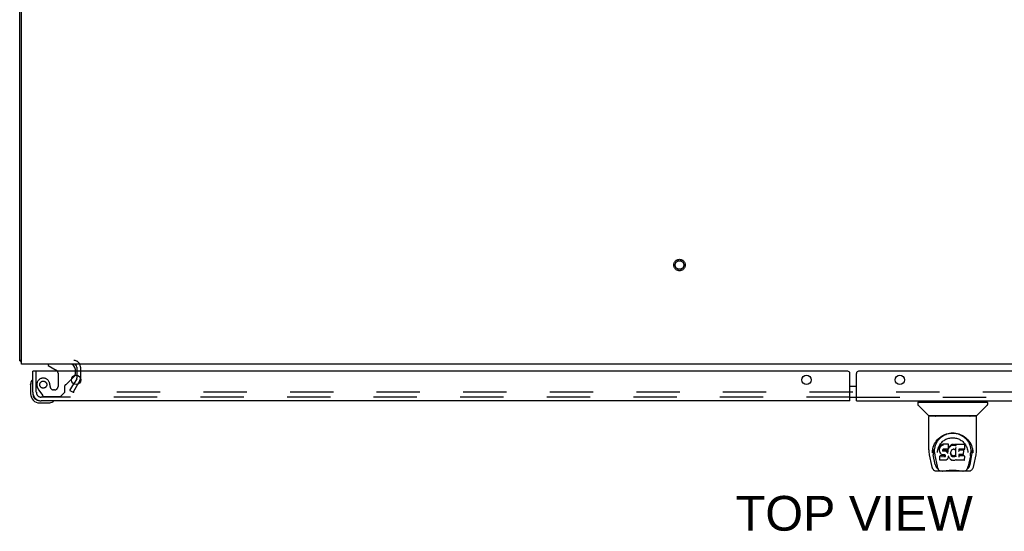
# Model space of a CAD drawing. Header units: inches. Extents: x 0 to 227, y 0 to 147.
# Tile 19 of 27: x 49 to 78, y 114 to 128. Entities that reach past the tile are written whole.
import ezdxf

# ---------------------------------------------------------------- set-up
doc = ezdxf.new("R2010")
doc.units = ezdxf.units.IN
doc.header["$LTSCALE"] = 12.466667
doc.header["$MEASUREMENT"] = 0
doc.linetypes.add('HIDDEN', pattern=[0.2, 0.1, -0.1])
doc.layers.get('0').update_dxf_attribs({"linetype": 'CONTINUOUS'})
for name, color, linetype in [('DEFAULT_2', 8, 'HIDDEN'), ('DIMENSIONS', 7, 'CONTINUOUS'), ('MASTER_DOOR_ASSEMBLY', 7, 'CONTINUOUS'), ('SLAVE_DOOR_ASSEMBLY', 7, 'CONTINUOUS')]:
    doc.layers.add(name, color=color, linetype=linetype)
doc.styles.get("Standard").update_dxf_attribs({"font": 'arial.ttf'})

msp = doc.modelspace()

# ---------------------------------------------------------------- linework, layer by layer
at = {"color": 3, "linetype": 'Continuous'}
for p, q in [((49.383, 118.495), (49.383, 142.225)), ((51.029, 118.306), (51.029, 118.187)), ((51.025, 117.97), (50.94, 117.823)), ((51.029, 118.068), (51.029, 117.987))]:
    msp.add_line(p, q, dxfattribs=at)
at = {"color": 7, "linetype": 'Continuous'}
for p, q in [((49.435, 118.391), (49.435, 142.279)), ((49.435, 118.495), (49.383, 118.495)), ((49.424, 118.463), (49.435, 118.472)), ((49.432, 118.44), (49.435, 118.443)), ((97.331, 118.391), (49.435, 118.391))]:
    msp.add_line(p, q, dxfattribs=at)
at = {"color": 3, "linetype": 'Continuous'}
for points in [[(49.405, 118.476), (49.401, 118.478), (49.399, 118.479), (49.398, 118.48), (49.396, 118.48), (49.395, 118.481), (49.394, 118.482), (49.393, 118.483), (49.392, 118.483), (49.391, 118.484), (49.39, 118.484), (49.389, 118.485), (49.388, 118.486), (49.388, 118.486), (49.387, 118.487), (49.387, 118.487), (49.386, 118.488), (49.386, 118.488), (49.385, 118.489), (49.385, 118.489), (49.385, 118.49), (49.384, 118.49), (49.384, 118.491), (49.384, 118.491), (49.384, 118.492), (49.383, 118.492), (49.383, 118.493), (49.383, 118.493), (49.383, 118.494), (49.383, 118.494), (49.383, 118.495), (49.383, 118.495)], [(49.424, 118.463), (49.423, 118.464), (49.423, 118.464), (49.422, 118.465), (49.421, 118.466), (49.421, 118.466), (49.42, 118.467), (49.419, 118.468), (49.418, 118.468), (49.417, 118.469), (49.416, 118.47), (49.415, 118.471), (49.413, 118.472), (49.412, 118.472), (49.41, 118.473), (49.409, 118.474), (49.407, 118.475), (49.405, 118.476)]]:
    msp.add_lwpolyline(points, dxfattribs=at)
for centre, radius, start, end in [((49.55, 118.558), 0.167, 210.0035, 226.4808), ((49.572, 118.58), 0.189, 218.2806, 223.5389), ((50.944, 118.306), 0.085, 0, 90), ((50.996, 117.987), 0.033, 330, 360)]:
    msp.add_arc(centre, radius, start, end, dxfattribs=at)
at = {"layer": 'DEFAULT_2', "color": 8, "linetype": 'HIDDEN'}
for p, q in [((51.133, 118.306), (51.133, 117.987)), ((51.029, 118.187), (51.029, 118.068)), ((50.828, 117.631), (50.94, 117.823)), ((51.115, 117.918), (50.919, 117.579)), ((51.115, 117.918), (50.933, 117.604)), ((50.828, 117.631), (50.919, 117.579)), ((95.815, 117.579), (50.951, 117.579))]:
    msp.add_line(p, q, dxfattribs=at)
for points in [[(50.933, 117.604), (50.932, 117.602), (50.931, 117.6), (50.931, 117.599), (50.931, 117.597), (50.931, 117.596)], [(50.931, 117.596), (50.931, 117.595), (50.931, 117.593), (50.931, 117.592), (50.932, 117.59), (50.933, 117.588), (50.934, 117.587), (50.935, 117.585), (50.936, 117.584), (50.938, 117.583), (50.939, 117.582), (50.941, 117.581), (50.943, 117.58)], [(50.951, 117.579), (50.949, 117.579), (50.947, 117.579), (50.945, 117.579), (50.943, 117.58)]]:
    msp.add_lwpolyline(points, dxfattribs=at)
for radius in [0.164, 0.124]:
    msp.add_circle((68.383, 121.245), radius, dxfattribs=at)
for centre, radius, start, end in [((50.944, 118.306), 0.189, 0, 90), ((50.996, 117.987), 0.137, 330, 360)]:
    msp.add_arc(centre, radius, start, end, dxfattribs=at)
at = {"layer": 'MASTER_DOOR_ASSEMBLY', "color": 3, "linetype": 'Continuous'}
for p, q in [((73.477, 117.333), (73.477, 118.125)), ((96.988, 118.187), (73.539, 118.187)), ((73.477, 117.333), (96.762, 117.333))]:
    msp.add_line(p, q, dxfattribs=at)
at = {"layer": 'MASTER_DOOR_ASSEMBLY', "color": 7, "linetype": 'Continuous'}
for p, q in [((73.387, 117.757), (73.477, 117.757)), ((73.387, 117.437), (73.477, 117.437)), ((75.244, 117.286), (75.244, 117.231)), ((75.252, 117.294), (77.244, 117.294)), ((75.551, 116.909), (75.256, 117.204)), ((75.303, 117.294), (75.303, 117.333)), ((76.946, 116.909), (77.241, 117.204)), ((77.193, 117.294), (77.193, 117.333)), ((77.252, 117.286), (77.252, 117.231)), ((75.559, 115.921), (75.559, 116.884)), ((76.929, 116.892), (75.567, 116.892)), ((76.925, 116.9), (75.572, 116.9)), ((75.631, 116.896), (75.63, 116.895)), ((75.633, 116.9), (75.631, 116.896)), ((75.631, 116.896), (75.631, 116.896)), ((76.865, 116.896), (76.863, 116.9)), ((76.865, 116.896), (76.865, 116.896)), ((76.867, 116.894), (76.866, 116.895)), ((76.937, 115.921), (76.937, 116.884)), ((75.873, 115.973), (75.871, 115.949)), ((75.878, 115.998), (75.873, 115.973)), ((75.873, 115.939), (75.873, 115.973)), ((75.888, 116.023), (75.878, 115.998)), ((75.878, 115.964), (75.878, 115.998)), ((75.902, 116.045), (75.888, 116.023)), ((75.888, 115.988), (75.888, 116.023)), ((75.912, 116.054), (75.902, 116.045)), ((75.903, 116.009), (75.902, 116.045)), ((75.923, 116.062), (75.912, 116.054)), ((75.913, 116.018), (75.912, 116.054)), ((75.946, 116.073), (75.923, 116.062)), ((75.924, 116.026), (75.923, 116.062)), ((75.972, 116.081), (75.946, 116.073)), ((75.947, 116.036), (75.946, 116.073)), ((76.125, 116.081), (75.972, 116.081)), ((75.972, 116.044), (75.972, 116.081)), ((76.124, 115.968), (76.123, 115.954)), ((76.126, 115.992), (76.124, 115.968)), ((76.127, 115.973), (76.124, 115.965)), ((76.124, 115.968), (76.124, 115.968)), ((76.126, 116.026), (76.125, 116.081)), ((76.125, 116.046), (76.125, 116.081)), ((76.126, 115.992), (76.126, 116.026)), ((76.139, 115.994), (76.127, 115.973)), ((76.128, 115.938), (76.127, 115.973)), ((76.152, 116.013), (76.139, 115.994)), ((76.139, 115.959), (76.139, 115.994)), ((76.167, 116.031), (76.152, 116.013)), ((76.152, 115.978), (76.152, 116.013)), ((76.184, 116.048), (76.167, 116.031)), ((76.167, 115.995), (76.167, 116.031)), ((76.204, 116.062), (76.184, 116.048)), ((76.184, 116.011), (76.184, 116.048)), ((76.226, 116.072), (76.204, 116.062)), ((76.204, 116.025), (76.204, 116.062)), ((76.25, 116.077), (76.226, 116.072)), ((76.226, 116.035), (76.226, 116.072)), ((76.273, 116.08), (76.25, 116.077)), ((76.25, 116.04), (76.25, 116.077)), ((76.273, 116.08), (76.297, 116.079)), ((76.273, 116.043), (76.273, 116.08)), ((76.273, 116.041), (76.273, 116.043)), ((76.31, 116.077), (76.297, 116.079)), ((76.297, 116.042), (76.297, 116.079)), ((76.297, 116.041), (76.297, 116.042)), ((76.323, 116.073), (76.31, 116.077)), ((76.31, 116.04), (76.31, 116.077)), ((76.337, 115.979), (76.321, 115.939)), ((76.335, 116.065), (76.323, 116.073)), ((76.323, 116.036), (76.323, 116.073)), ((76.584, 116.079), (76.335, 116.079)), ((76.336, 116.044), (76.335, 116.079)), ((76.336, 116.03), (76.336, 116.042)), ((76.338, 115.983), (76.337, 115.982)), ((76.337, 115.982), (76.337, 115.981)), ((76.337, 115.981), (76.337, 115.981)), ((76.337, 115.981), (76.337, 115.98)), ((76.337, 115.98), (76.337, 115.98)), ((76.337, 115.98), (76.337, 115.98)), ((76.337, 115.98), (76.337, 115.98)), ((76.341, 115.726), (76.337, 115.979)), ((76.339, 115.987), (76.338, 115.986)), ((76.338, 115.986), (76.338, 115.984)), ((76.338, 115.984), (76.338, 115.983)), ((76.598, 115.954), (76.6, 116.063)), ((76.805, 115.999), (76.818, 115.948)), ((75.574, 115.777), (75.64, 115.472)), ((75.667, 115.836), (75.67, 115.894)), ((75.667, 115.837), (75.667, 115.836)), ((75.67, 115.894), (75.679, 115.948)), ((75.68, 115.954), (75.68, 115.899)), ((75.748, 115.504), (75.691, 115.781)), ((75.728, 115.847), (75.729, 115.821)), ((75.738, 115.756), (75.8, 115.453)), ((75.813, 115.85), (75.813, 115.85)), ((75.872, 115.914), (75.871, 115.949)), ((75.873, 115.889), (75.872, 115.914)), ((75.872, 115.914), (75.872, 115.914)), ((75.878, 115.865), (75.873, 115.889)), ((75.873, 115.889), (75.873, 115.889)), ((75.878, 115.865), (75.878, 115.864)), ((75.887, 115.841), (75.878, 115.864)), ((75.885, 115.748), (75.878, 115.74)), ((75.88, 115.627), (75.878, 115.74)), ((75.88, 115.703), (75.88, 115.703)), ((75.947, 115.749), (75.885, 115.748)), ((75.886, 115.712), (75.885, 115.748)), ((75.901, 115.82), (75.887, 115.841)), ((75.887, 115.841), (75.887, 115.841)), ((75.919, 115.802), (75.901, 115.82)), ((75.901, 115.82), (75.901, 115.82)), ((75.919, 115.802), (75.919, 115.801)), ((75.94, 115.788), (75.919, 115.801)), ((75.952, 115.783), (75.94, 115.788)), ((75.94, 115.788), (75.94, 115.788)), ((76.008, 115.749), (75.947, 115.749)), ((75.947, 115.712), (75.947, 115.749)), ((75.947, 115.712), (75.947, 115.71)), ((75.965, 115.781), (75.952, 115.783)), ((75.962, 115.917), (75.961, 115.902)), ((75.961, 115.896), (75.962, 115.915)), ((75.964, 115.93), (75.962, 115.917)), ((75.966, 115.923), (75.963, 115.926)), ((75.963, 115.891), (75.963, 115.926)), ((75.966, 115.933), (75.964, 115.93)), ((75.968, 115.936), (75.965, 115.933)), ((76.013, 115.78), (75.965, 115.781)), ((75.97, 115.92), (75.966, 115.923)), ((75.966, 115.887), (75.966, 115.923)), ((75.98, 115.939), (75.968, 115.936)), ((75.969, 115.883), (75.97, 115.92)), ((75.981, 115.917), (75.97, 115.92)), ((75.993, 115.94), (75.98, 115.939)), ((76.004, 115.917), (75.981, 115.917)), ((75.981, 115.88), (75.981, 115.917)), ((75.981, 115.878), (75.981, 115.88)), ((75.993, 115.941), (75.993, 115.94)), ((76.106, 115.94), (75.993, 115.94)), ((76.029, 115.916), (76.004, 115.917)), ((76.004, 115.88), (76.004, 115.917)), ((76.004, 115.879), (76.004, 115.88)), ((76.022, 115.75), (76.008, 115.749)), ((76.008, 115.712), (76.008, 115.749)), ((76.008, 115.712), (76.008, 115.711)), ((76.013, 115.78), (76.013, 115.781)), ((76.02, 115.78), (76.013, 115.78)), ((76.025, 115.778), (76.02, 115.78)), ((76.026, 115.752), (76.022, 115.75)), ((76.022, 115.713), (76.022, 115.75)), ((76.029, 115.775), (76.025, 115.778)), ((76.031, 115.757), (76.026, 115.752)), ((76.026, 115.716), (76.026, 115.752)), ((76.054, 115.91), (76.029, 115.916)), ((76.029, 115.879), (76.029, 115.916)), ((76.029, 115.878), (76.029, 115.879)), ((76.033, 115.77), (76.029, 115.775)), ((76.036, 115.764), (76.031, 115.757)), ((76.031, 115.721), (76.031, 115.757)), ((76.039, 115.758), (76.033, 115.77)), ((76.034, 115.77), (76.035, 115.77)), ((76.042, 115.744), (76.039, 115.758)), ((76.039, 115.733), (76.039, 115.758)), ((76.041, 115.757), (76.041, 115.757)), ((76.041, 115.738), (76.041, 115.748)), ((76.067, 115.905), (76.054, 115.91)), ((76.054, 115.874), (76.054, 115.91)), ((76.078, 115.897), (76.067, 115.905)), ((76.067, 115.868), (76.067, 115.905)), ((76.096, 115.879), (76.078, 115.897)), ((76.078, 115.861), (76.078, 115.897)), ((76.105, 115.864), (76.096, 115.879)), ((76.096, 115.843), (76.096, 115.879)), ((76.109, 115.906), (76.105, 115.864)), ((76.106, 115.828), (76.105, 115.864)), ((76.117, 115.941), (76.106, 115.94)), ((76.106, 115.94), (76.106, 115.941)), ((76.107, 115.821), (76.107, 115.822)), ((76.113, 115.929), (76.109, 115.906)), ((76.11, 115.872), (76.109, 115.906)), ((76.118, 115.701), (76.109, 115.678)), ((76.116, 115.941), (76.113, 115.929)), ((76.113, 115.894), (76.113, 115.929)), ((76.117, 115.941), (76.117, 115.942)), ((76.125, 115.725), (76.118, 115.701)), ((76.118, 115.701), (76.118, 115.701)), ((76.123, 115.953), (76.119, 115.941)), ((76.119, 115.917), (76.119, 115.943)), ((76.121, 115.952), (76.121, 115.952)), ((76.123, 115.954), (76.123, 115.953)), ((76.125, 115.736), (76.124, 115.737)), ((76.125, 115.735), (76.125, 115.736)), ((76.125, 115.736), (76.125, 115.736)), ((76.125, 115.734), (76.125, 115.735)), ((76.125, 115.735), (76.125, 115.735)), ((76.126, 115.733), (76.125, 115.725)), ((76.125, 115.725), (76.125, 115.725)), ((76.146, 115.697), (76.126, 115.733)), ((76.159, 115.679), (76.146, 115.697)), ((76.146, 115.697), (76.146, 115.697)), ((76.191, 115.842), (76.19, 115.815)), ((76.195, 115.867), (76.191, 115.842)), ((76.192, 115.838), (76.191, 115.842)), ((76.191, 115.803), (76.192, 115.838)), ((76.194, 115.826), (76.192, 115.838)), ((76.193, 115.866), (76.193, 115.866)), ((76.204, 115.802), (76.194, 115.826)), ((76.194, 115.791), (76.194, 115.826)), ((76.198, 115.879), (76.195, 115.867)), ((76.204, 115.889), (76.198, 115.878)), ((76.203, 115.766), (76.204, 115.802)), ((76.218, 115.911), (76.204, 115.889)), ((76.216, 115.779), (76.204, 115.802)), ((76.215, 115.744), (76.216, 115.779)), ((76.224, 115.77), (76.216, 115.779)), ((76.225, 115.92), (76.218, 115.911)), ((76.223, 115.734), (76.224, 115.77)), ((76.233, 115.762), (76.224, 115.77)), ((76.234, 115.926), (76.225, 115.92)), ((76.243, 115.755), (76.233, 115.762)), ((76.233, 115.725), (76.233, 115.762)), ((76.257, 115.936), (76.234, 115.926)), ((76.255, 115.75), (76.243, 115.755)), ((76.243, 115.718), (76.243, 115.755)), ((76.254, 115.714), (76.255, 115.75)), ((76.267, 115.748), (76.255, 115.75)), ((76.268, 115.939), (76.257, 115.936)), ((76.266, 115.71), (76.267, 115.711)), ((76.267, 115.748), (76.279, 115.748)), ((76.267, 115.711), (76.267, 115.748)), ((76.279, 115.939), (76.268, 115.939)), ((76.291, 115.936), (76.279, 115.939)), ((76.291, 115.749), (76.279, 115.748)), ((76.279, 115.711), (76.279, 115.748)), ((76.279, 115.709), (76.279, 115.711)), ((76.302, 115.931), (76.291, 115.936)), ((76.303, 115.753), (76.291, 115.749)), ((76.291, 115.713), (76.291, 115.749)), ((76.302, 115.931), (76.305, 115.931)), ((76.314, 115.759), (76.303, 115.753)), ((76.303, 115.717), (76.303, 115.753)), ((76.305, 115.931), (76.307, 115.93)), ((76.325, 115.766), (76.314, 115.759)), ((76.315, 115.722), (76.314, 115.759)), ((76.321, 115.939), (76.321, 115.939)), ((76.325, 115.729), (76.325, 115.766)), ((76.343, 115.718), (76.343, 115.719)), ((76.553, 115.784), (76.424, 115.784)), ((76.425, 115.784), (76.424, 115.71)), ((76.584, 115.745), (76.424, 115.745)), ((76.426, 115.94), (76.425, 115.882)), ((76.584, 115.94), (76.426, 115.94)), ((76.553, 115.916), (76.426, 115.916)), ((76.553, 115.784), (76.554, 115.784)), ((76.564, 115.795), (76.566, 115.903)), ((76.564, 115.794), (76.564, 115.795)), ((76.584, 115.94), (76.585, 115.94)), ((76.585, 115.94), (76.587, 115.94)), ((76.593, 115.628), (76.595, 115.734)), ((76.598, 115.952), (76.598, 115.954)), ((76.682, 115.881), (76.684, 115.85)), ((76.684, 115.85), (76.684, 115.85)), ((76.758, 115.753), (76.697, 115.453)), ((76.749, 115.504), (76.805, 115.781)), ((76.816, 115.954), (76.817, 115.899)), ((76.83, 115.836), (76.83, 115.837)), ((76.857, 115.472), (76.922, 115.777)), ((75.807, 115.396), (75.814, 115.396)), ((75.881, 115.626), (75.881, 115.626)), ((75.887, 115.62), (75.881, 115.625)), ((76.033, 115.62), (75.887, 115.62)), ((75.887, 115.62), (75.887, 115.62)), ((76.045, 115.621), (76.033, 115.62)), ((76.057, 115.625), (76.045, 115.621)), ((76.078, 115.64), (76.057, 115.625)), ((76.057, 115.625), (76.057, 115.625)), ((76.096, 115.657), (76.078, 115.64)), ((76.078, 115.64), (76.078, 115.64)), ((76.103, 115.667), (76.096, 115.657)), ((76.096, 115.657), (76.096, 115.657)), ((76.109, 115.678), (76.103, 115.667)), ((76.103, 115.667), (76.103, 115.667)), ((76.109, 115.678), (76.109, 115.678)), ((76.159, 115.679), (76.159, 115.678)), ((76.174, 115.662), (76.159, 115.678)), ((76.191, 115.647), (76.174, 115.662)), ((76.174, 115.662), (76.174, 115.662)), ((76.209, 115.633), (76.191, 115.647)), ((76.191, 115.647), (76.191, 115.647)), ((76.22, 115.627), (76.209, 115.633)), ((76.209, 115.633), (76.209, 115.633)), ((76.231, 115.624), (76.22, 115.627)), ((76.22, 115.627), (76.22, 115.627)), ((76.253, 115.618), (76.231, 115.624)), ((76.276, 115.615), (76.253, 115.618)), ((76.299, 115.619), (76.276, 115.615)), ((76.276, 115.616), (76.276, 115.615)), ((76.321, 115.625), (76.299, 115.619)), ((76.339, 115.637), (76.321, 115.625)), ((76.321, 115.625), (76.321, 115.625)), ((76.345, 115.637), (76.339, 115.637)), ((76.345, 115.628), (76.345, 115.637)), ((76.348, 115.621), (76.349, 115.62)), ((76.584, 115.62), (76.353, 115.62)), ((76.587, 115.62), (76.588, 115.621)), ((76.588, 115.621), (76.59, 115.622)), ((76.593, 115.626), (76.593, 115.628)), ((76.683, 115.396), (76.69, 115.396)), ((75.747, 115.319), (75.76, 115.318)), ((75.76, 115.318), (75.764, 115.317)), ((75.764, 115.317), (75.978, 115.317)), ((75.818, 115.384), (75.816, 115.388)), ((76.542, 115.31), (75.955, 115.31)), ((76.519, 115.317), (76.733, 115.317)), ((76.679, 115.384), (76.68, 115.388)), ((76.733, 115.317), (76.736, 115.318)), ((76.736, 115.318), (76.749, 115.319))]:
    msp.add_line(p, q, dxfattribs=at)
at = {"layer": 'MASTER_DOOR_ASSEMBLY', "color": 8, "linetype": 'HIDDEN'}
msp.add_line((73.477, 117.437), (96.762, 117.437), dxfattribs=at)
at = {"layer": 'MASTER_DOOR_ASSEMBLY', "color": 7, "linetype": 'Continuous'}
for points in [[(75.63, 116.895), (75.63, 116.894), (75.629, 116.893), (75.629, 116.893), (75.629, 116.892), (75.629, 116.892)], [(75.631, 116.896), (75.631, 116.895), (75.63, 116.895)], [(76.866, 116.895), (76.866, 116.895), (76.865, 116.896)], [(76.867, 116.892), (76.868, 116.892), (76.868, 116.893), (76.867, 116.893), (76.867, 116.894), (76.866, 116.895)], [(75.679, 115.948), (75.692, 115.999), (75.709, 116.047), (75.729, 116.092), (75.752, 116.133), (75.778, 116.171), (75.806, 116.207), (75.836, 116.24), (75.87, 116.271), (75.906, 116.3), (75.945, 116.326), (75.985, 116.349), (76.028, 116.368), (76.072, 116.384), (76.116, 116.396), (76.16, 116.405), (76.204, 116.41), (76.248, 116.411), (76.293, 116.41), (76.337, 116.405), (76.381, 116.396), (76.425, 116.384), (76.469, 116.368), (76.511, 116.349), (76.552, 116.326), (76.591, 116.3), (76.627, 116.271), (76.66, 116.24), (76.691, 116.207), (76.719, 116.171), (76.745, 116.133), (76.768, 116.092), (76.788, 116.047), (76.805, 115.999)], [(75.82, 115.918), (75.828, 115.952), (75.839, 115.985), (75.851, 116.014), (75.865, 116.042), (75.88, 116.068), (75.897, 116.093), (75.915, 116.116), (75.935, 116.138), (75.956, 116.158), (75.978, 116.177), (76.002, 116.195), (76.027, 116.211), (76.054, 116.225), (76.08, 116.237), (76.108, 116.248), (76.136, 116.256), (76.164, 116.263), (76.192, 116.267), (76.22, 116.27), (76.248, 116.271), (76.276, 116.27), (76.304, 116.267), (76.332, 116.263), (76.36, 116.256), (76.388, 116.248), (76.416, 116.237), (76.443, 116.225), (76.469, 116.211), (76.494, 116.195), (76.518, 116.177), (76.541, 116.158), (76.562, 116.138), (76.581, 116.116), (76.599, 116.093), (76.616, 116.069), (76.632, 116.042), (76.645, 116.015), (76.658, 115.985), (76.668, 115.952), (76.676, 115.918), (76.682, 115.881)], [(75.841, 116.21), (75.868, 116.241), (75.896, 116.269), (75.926, 116.294), (75.956, 116.316), (75.988, 116.336), (76.02, 116.353), (76.052, 116.367), (76.084, 116.379), (76.117, 116.389), (76.149, 116.396), (76.182, 116.401), (76.215, 116.404), (76.247, 116.405), (76.28, 116.404), (76.312, 116.402), (76.345, 116.396), (76.377, 116.389), (76.41, 116.38), (76.442, 116.368), (76.474, 116.354), (76.506, 116.338), (76.537, 116.319), (76.567, 116.297), (76.597, 116.272), (76.626, 116.244), (76.653, 116.213), (76.679, 116.179), (76.702, 116.142), (76.723, 116.101), (76.74, 116.058), (76.754, 116.013), (76.764, 115.967), (76.769, 115.919)], [(75.728, 115.847), (75.726, 115.871), (75.727, 115.918), (75.733, 115.964), (75.742, 116.011), (75.755, 116.056), (75.773, 116.098), (75.793, 116.138), (75.816, 116.176), (75.841, 116.21)], [(75.878, 115.963), (75.879, 115.963), (75.879, 115.963), (75.879, 115.963), (75.88, 115.962), (75.88, 115.962), (75.88, 115.962)], [(75.888, 115.988), (75.888, 115.987), (75.889, 115.987), (75.889, 115.987), (75.889, 115.987), (75.889, 115.986), (75.89, 115.986)], [(75.903, 116.009), (75.903, 116.009), (75.903, 116.008), (75.903, 116.008), (75.904, 116.008), (75.904, 116.008), (75.904, 116.008)], [(75.913, 116.018), (75.913, 116.018), (75.913, 116.018), (75.913, 116.018), (75.913, 116.017), (75.914, 116.017), (75.914, 116.017)], [(75.924, 116.026), (75.924, 116.025), (75.924, 116.025), (75.924, 116.025), (75.924, 116.025), (75.924, 116.025), (75.925, 116.024)], [(75.947, 116.036), (75.947, 116.036), (75.947, 116.036), (75.947, 116.035), (75.947, 116.035), (75.947, 116.035), (75.947, 116.035)], [(75.972, 116.044), (75.972, 116.044), (75.972, 116.044), (75.972, 116.043), (75.973, 116.043), (75.973, 116.043), (75.973, 116.043)], [(76.124, 115.968), (76.124, 115.967), (76.124, 115.967), (76.124, 115.967), (76.123, 115.967), (76.123, 115.966), (76.122, 115.966)], [(76.124, 116.044), (76.124, 116.044), (76.124, 116.044), (76.123, 116.043), (76.123, 116.043), (76.123, 116.043), (76.123, 116.043)], [(76.126, 115.992), (76.126, 115.992), (76.125, 115.991), (76.125, 115.991), (76.125, 115.991), (76.124, 115.991), (76.124, 115.991)], [(76.154, 115.976), (76.154, 115.976), (76.153, 115.977), (76.153, 115.977), (76.153, 115.977), (76.152, 115.977), (76.152, 115.978)], [(76.169, 115.994), (76.169, 115.994), (76.168, 115.994), (76.168, 115.994), (76.168, 115.995), (76.168, 115.995), (76.167, 115.995)], [(76.186, 116.01), (76.185, 116.01), (76.185, 116.01), (76.185, 116.011), (76.185, 116.011), (76.185, 116.011), (76.184, 116.011)], [(76.205, 116.024), (76.205, 116.024), (76.205, 116.024), (76.204, 116.025), (76.204, 116.025), (76.204, 116.025), (76.204, 116.025)], [(76.227, 116.034), (76.227, 116.034), (76.227, 116.034), (76.227, 116.034), (76.227, 116.035), (76.227, 116.035), (76.226, 116.035)], [(76.25, 116.039), (76.25, 116.039), (76.25, 116.039), (76.25, 116.04), (76.25, 116.04), (76.25, 116.04), (76.25, 116.04)], [(76.31, 116.039), (76.31, 116.039), (76.31, 116.039), (76.31, 116.04), (76.31, 116.04), (76.31, 116.04), (76.31, 116.04)], [(76.322, 116.035), (76.322, 116.035), (76.322, 116.035), (76.322, 116.036), (76.323, 116.036), (76.323, 116.036), (76.323, 116.036)], [(76.338, 116.041), (76.337, 116.041), (76.337, 116.041), (76.337, 116.041), (76.337, 116.042), (76.336, 116.042), (76.336, 116.042)], [(76.338, 116.024), (76.338, 116.025), (76.337, 116.025), (76.337, 116.026), (76.337, 116.027), (76.336, 116.027), (76.336, 116.028)], [(76.337, 115.98), (76.337, 115.979), (76.337, 115.979)], [(76.337, 115.979), (76.337, 115.979), (76.337, 115.979), (76.337, 115.979)], [(75.559, 115.921), (75.56, 115.888), (75.563, 115.848), (75.569, 115.808), (75.574, 115.777)], [(75.68, 115.9), (75.681, 115.865), (75.685, 115.821), (75.691, 115.781)], [(75.729, 115.821), (75.731, 115.801), (75.734, 115.777), (75.738, 115.756)], [(75.813, 115.85), (75.815, 115.881), (75.82, 115.918)], [(75.872, 115.914), (75.872, 115.914), (75.872, 115.914), (75.873, 115.913), (75.873, 115.913), (75.873, 115.913), (75.874, 115.913)], [(75.873, 115.939), (75.874, 115.938), (75.874, 115.938), (75.874, 115.938), (75.874, 115.938), (75.875, 115.938), (75.875, 115.937)], [(75.873, 115.889), (75.873, 115.889), (75.873, 115.889), (75.874, 115.888), (75.874, 115.888), (75.875, 115.888), (75.875, 115.888)], [(75.878, 115.864), (75.878, 115.864), (75.878, 115.864), (75.879, 115.864), (75.879, 115.864), (75.88, 115.864)], [(75.878, 115.704), (75.879, 115.704), (75.879, 115.704), (75.879, 115.704), (75.879, 115.703), (75.88, 115.703)], [(75.886, 115.711), (75.886, 115.711), (75.886, 115.711), (75.886, 115.71), (75.886, 115.71), (75.886, 115.71), (75.887, 115.71)], [(75.887, 115.841), (75.887, 115.841), (75.888, 115.84), (75.888, 115.84), (75.889, 115.84)], [(75.901, 115.82), (75.901, 115.82), (75.901, 115.819), (75.902, 115.819), (75.902, 115.819), (75.903, 115.82)], [(75.919, 115.801), (75.919, 115.801), (75.919, 115.801), (75.92, 115.801), (75.92, 115.802)], [(75.94, 115.788), (75.94, 115.788), (75.941, 115.788), (75.941, 115.788)], [(75.952, 115.783), (75.953, 115.783), (75.953, 115.783), (75.953, 115.784)], [(75.959, 115.901), (75.959, 115.901), (75.96, 115.901), (75.96, 115.902), (75.961, 115.902), (75.961, 115.902), (75.961, 115.902)], [(75.959, 115.895), (75.96, 115.895), (75.96, 115.895), (75.961, 115.895), (75.961, 115.895), (75.961, 115.896), (75.961, 115.896)], [(75.96, 115.915), (75.96, 115.915), (75.961, 115.916), (75.961, 115.916), (75.962, 115.916), (75.962, 115.916), (75.962, 115.917)], [(75.961, 115.889), (75.961, 115.89), (75.962, 115.89), (75.962, 115.89), (75.962, 115.89), (75.963, 115.89), (75.963, 115.891)], [(75.962, 115.929), (75.962, 115.929), (75.963, 115.929), (75.963, 115.929), (75.964, 115.929), (75.964, 115.93)], [(75.964, 115.933), (75.964, 115.933), (75.965, 115.933), (75.965, 115.933), (75.965, 115.933)], [(75.964, 115.885), (75.964, 115.885), (75.965, 115.885), (75.965, 115.886), (75.965, 115.886), (75.965, 115.886), (75.966, 115.886)], [(75.965, 115.781), (75.965, 115.781), (75.965, 115.781), (75.965, 115.781)], [(75.967, 115.936), (75.968, 115.936), (75.968, 115.936), (75.968, 115.936), (75.968, 115.936)], [(75.969, 115.882), (75.969, 115.882), (75.969, 115.882), (75.969, 115.882), (75.969, 115.883), (75.969, 115.883), (75.969, 115.883)], [(75.979, 115.94), (75.98, 115.939), (75.98, 115.939), (75.98, 115.939)], [(76.02, 115.78), (76.02, 115.78), (76.02, 115.78), (76.02, 115.78)], [(76.022, 115.713), (76.022, 115.713), (76.022, 115.713), (76.022, 115.712), (76.022, 115.712), (76.022, 115.712), (76.022, 115.712)], [(76.025, 115.778), (76.025, 115.778), (76.025, 115.778), (76.026, 115.778)], [(76.026, 115.716), (76.027, 115.716), (76.027, 115.715), (76.027, 115.715), (76.027, 115.715), (76.027, 115.715), (76.028, 115.715)], [(76.029, 115.775), (76.03, 115.775), (76.03, 115.774), (76.03, 115.775), (76.031, 115.775)], [(76.031, 115.721), (76.031, 115.721), (76.031, 115.72), (76.032, 115.72), (76.032, 115.72), (76.032, 115.72), (76.032, 115.719)], [(76.033, 115.77), (76.034, 115.77), (76.034, 115.77), (76.034, 115.77)], [(76.039, 115.758), (76.039, 115.758), (76.04, 115.758), (76.04, 115.757), (76.041, 115.757)], [(76.039, 115.732), (76.04, 115.732), (76.04, 115.732), (76.04, 115.731), (76.04, 115.731), (76.041, 115.731), (76.041, 115.731)], [(76.041, 115.738), (76.041, 115.738), (76.042, 115.737), (76.042, 115.737), (76.042, 115.737), (76.043, 115.737), (76.043, 115.737)], [(76.042, 115.744), (76.042, 115.744), (76.042, 115.744), (76.042, 115.744), (76.043, 115.743), (76.043, 115.743), (76.044, 115.743)], [(76.054, 115.872), (76.054, 115.873), (76.054, 115.873), (76.054, 115.873), (76.054, 115.873), (76.054, 115.873), (76.054, 115.874)], [(76.066, 115.867), (76.066, 115.867), (76.066, 115.867), (76.066, 115.868), (76.066, 115.868), (76.066, 115.868), (76.067, 115.868)], [(76.076, 115.859), (76.077, 115.86), (76.077, 115.86), (76.077, 115.86), (76.077, 115.86), (76.077, 115.86), (76.078, 115.861)], [(76.094, 115.841), (76.094, 115.842), (76.095, 115.842), (76.095, 115.842), (76.095, 115.842), (76.095, 115.842), (76.096, 115.843)], [(76.107, 115.822), (76.106, 115.824), (76.106, 115.825), (76.106, 115.826), (76.106, 115.827)], [(76.112, 115.87), (76.111, 115.87), (76.111, 115.871), (76.11, 115.871), (76.11, 115.871), (76.11, 115.871), (76.11, 115.872)], [(76.115, 115.893), (76.115, 115.893), (76.115, 115.893), (76.114, 115.893), (76.114, 115.894), (76.114, 115.894), (76.113, 115.894)], [(76.118, 115.701), (76.118, 115.701), (76.118, 115.701), (76.117, 115.7), (76.117, 115.7), (76.116, 115.7)], [(76.118, 115.941), (76.118, 115.941), (76.118, 115.941), (76.117, 115.941)], [(76.119, 115.941), (76.118, 115.941), (76.118, 115.941), (76.118, 115.941)], [(76.121, 115.915), (76.121, 115.915), (76.12, 115.915), (76.12, 115.916), (76.12, 115.916), (76.12, 115.916), (76.119, 115.917)], [(76.123, 115.953), (76.123, 115.953), (76.122, 115.953), (76.122, 115.953), (76.121, 115.952)], [(76.125, 115.725), (76.125, 115.725), (76.125, 115.725), (76.124, 115.724), (76.124, 115.724), (76.124, 115.724), (76.123, 115.724)], [(76.124, 115.737), (76.124, 115.738), (76.124, 115.738)], [(76.125, 115.733), (76.125, 115.733), (76.125, 115.734), (76.125, 115.734), (76.125, 115.734), (76.125, 115.734), (76.125, 115.734), (76.125, 115.734)], [(76.126, 115.733), (76.126, 115.733), (76.125, 115.733), (76.125, 115.733), (76.125, 115.733)], [(76.13, 115.937), (76.129, 115.937), (76.129, 115.937), (76.129, 115.937), (76.128, 115.937), (76.128, 115.938), (76.128, 115.938)], [(76.141, 115.957), (76.14, 115.957), (76.14, 115.958), (76.14, 115.958), (76.139, 115.958), (76.139, 115.958), (76.139, 115.959)], [(76.146, 115.697), (76.146, 115.697), (76.146, 115.697), (76.147, 115.697), (76.147, 115.697)], [(76.19, 115.815), (76.19, 115.815), (76.19, 115.815), (76.189, 115.814), (76.189, 115.814), (76.188, 115.814), (76.188, 115.814)], [(76.191, 115.841), (76.191, 115.841), (76.191, 115.841), (76.191, 115.841), (76.19, 115.841), (76.19, 115.84), (76.189, 115.84)], [(76.191, 115.803), (76.191, 115.803), (76.191, 115.802), (76.19, 115.802), (76.19, 115.802), (76.189, 115.802), (76.189, 115.802)], [(76.194, 115.791), (76.193, 115.79), (76.193, 115.79), (76.193, 115.79), (76.192, 115.79), (76.192, 115.789), (76.192, 115.789)], [(76.195, 115.867), (76.194, 115.867), (76.194, 115.867), (76.194, 115.866), (76.193, 115.866)], [(76.198, 115.878), (76.198, 115.878), (76.198, 115.878), (76.197, 115.878), (76.197, 115.878), (76.196, 115.878)], [(76.203, 115.766), (76.203, 115.766), (76.203, 115.766), (76.202, 115.765), (76.202, 115.765), (76.202, 115.765), (76.201, 115.765)], [(76.204, 115.889), (76.203, 115.889), (76.203, 115.889), (76.203, 115.889), (76.202, 115.889)], [(76.214, 115.742), (76.214, 115.742), (76.214, 115.743), (76.215, 115.743), (76.215, 115.743), (76.215, 115.743), (76.215, 115.744)], [(76.218, 115.911), (76.218, 115.911), (76.217, 115.911), (76.217, 115.911), (76.217, 115.911), (76.216, 115.911)], [(76.222, 115.733), (76.222, 115.733), (76.223, 115.733), (76.223, 115.733), (76.223, 115.733), (76.223, 115.734), (76.223, 115.734)], [(76.225, 115.92), (76.225, 115.92), (76.224, 115.92), (76.224, 115.92), (76.224, 115.92)], [(76.232, 115.724), (76.232, 115.724), (76.232, 115.724), (76.232, 115.725), (76.233, 115.725), (76.233, 115.725), (76.233, 115.725)], [(76.234, 115.926), (76.233, 115.926), (76.233, 115.926), (76.233, 115.927)], [(76.242, 115.717), (76.242, 115.717), (76.243, 115.717), (76.243, 115.718), (76.243, 115.718), (76.243, 115.718), (76.243, 115.718)], [(76.254, 115.712), (76.254, 115.712), (76.254, 115.713), (76.254, 115.713), (76.254, 115.713), (76.254, 115.713), (76.254, 115.714)], [(76.257, 115.936), (76.257, 115.936), (76.257, 115.936), (76.257, 115.937)], [(76.268, 115.939), (76.268, 115.939), (76.268, 115.939), (76.268, 115.939)], [(76.279, 115.939), (76.279, 115.939), (76.279, 115.939), (76.279, 115.939)], [(76.291, 115.936), (76.291, 115.936), (76.291, 115.936), (76.291, 115.936)], [(76.292, 115.711), (76.292, 115.712), (76.292, 115.712), (76.292, 115.712), (76.292, 115.712), (76.291, 115.712), (76.291, 115.713)], [(76.303, 115.932), (76.303, 115.932), (76.303, 115.931), (76.302, 115.931)], [(76.304, 115.715), (76.304, 115.716), (76.304, 115.716), (76.304, 115.716), (76.304, 115.716), (76.304, 115.716), (76.303, 115.717)], [(76.307, 115.93), (76.309, 115.93), (76.311, 115.931), (76.313, 115.931), (76.315, 115.932), (76.317, 115.934)], [(76.316, 115.721), (76.316, 115.721), (76.315, 115.721), (76.315, 115.721), (76.315, 115.722), (76.315, 115.722), (76.315, 115.722)], [(76.317, 115.934), (76.318, 115.935), (76.32, 115.937), (76.321, 115.939)], [(76.34, 115.763), (76.34, 115.764), (76.339, 115.765), (76.338, 115.765), (76.338, 115.766), (76.337, 115.766), (76.336, 115.767), (76.335, 115.767), (76.335, 115.767), (76.334, 115.768), (76.333, 115.768), (76.332, 115.768), (76.331, 115.768)], [(76.343, 115.719), (76.342, 115.722), (76.342, 115.723), (76.341, 115.725)], [(76.422, 115.707), (76.422, 115.707), (76.422, 115.707), (76.422, 115.707), (76.423, 115.707), (76.423, 115.708), (76.423, 115.708)], [(76.423, 115.878), (76.424, 115.878), (76.424, 115.879), (76.424, 115.879), (76.424, 115.879), (76.425, 115.879), (76.425, 115.88)], [(76.423, 115.785), (76.423, 115.785), (76.424, 115.784), (76.424, 115.784), (76.424, 115.784), (76.424, 115.784), (76.424, 115.784)], [(76.425, 115.941), (76.425, 115.94), (76.425, 115.94), (76.425, 115.94), (76.426, 115.94), (76.426, 115.94), (76.426, 115.94)], [(76.554, 115.784), (76.556, 115.785), (76.558, 115.785)], [(76.558, 115.785), (76.559, 115.786), (76.561, 115.787), (76.562, 115.789), (76.563, 115.79)], [(76.563, 115.79), (76.563, 115.792), (76.564, 115.794)], [(76.587, 115.94), (76.589, 115.941), (76.591, 115.942), (76.593, 115.944), (76.595, 115.945), (76.596, 115.947)], [(76.596, 115.947), (76.597, 115.95), (76.598, 115.952)], [(76.758, 115.754), (76.759, 115.757), (76.759, 115.76), (76.76, 115.762), (76.76, 115.765), (76.761, 115.768), (76.761, 115.771), (76.762, 115.774), (76.762, 115.777), (76.763, 115.78), (76.763, 115.784), (76.764, 115.787), (76.764, 115.79), (76.765, 115.794), (76.765, 115.797), (76.765, 115.801), (76.766, 115.805), (76.766, 115.809), (76.767, 115.812), (76.767, 115.816), (76.767, 115.82), (76.769, 115.847)], [(76.769, 115.919), (76.77, 115.872), (76.769, 115.847)], [(76.805, 115.781), (76.812, 115.821), (76.816, 115.865), (76.817, 115.9)], [(76.818, 115.948), (76.826, 115.894), (76.83, 115.836)], [(76.922, 115.777), (76.928, 115.807), (76.933, 115.847), (76.936, 115.887), (76.937, 115.921)], [(75.64, 115.472), (75.642, 115.459), (75.647, 115.44), (75.652, 115.424), (75.657, 115.409), (75.663, 115.395), (75.669, 115.383), (75.676, 115.371), (75.683, 115.361), (75.691, 115.351), (75.7, 115.342), (75.71, 115.334), (75.722, 115.328), (75.734, 115.322), (75.747, 115.319)], [(75.748, 115.504), (75.751, 115.487), (75.756, 115.469), (75.761, 115.452), (75.767, 115.438), (75.773, 115.425), (75.779, 115.414), (75.786, 115.406), (75.793, 115.4), (75.801, 115.397), (75.807, 115.396)], [(75.8, 115.453), (75.802, 115.443), (75.805, 115.43), (75.808, 115.418), (75.811, 115.407), (75.814, 115.396), (75.816, 115.388)], [(75.88, 115.627), (75.88, 115.627), (75.88, 115.626)], [(75.88, 115.626), (75.88, 115.626), (75.88, 115.626), (75.881, 115.626)], [(75.887, 115.62), (75.887, 115.62), (75.887, 115.62), (75.887, 115.62), (75.887, 115.62), (75.887, 115.62), (75.888, 115.62)], [(76.033, 115.62), (76.033, 115.62), (76.033, 115.62), (76.033, 115.62), (76.033, 115.62), (76.033, 115.62), (76.033, 115.62)], [(76.045, 115.621), (76.045, 115.621), (76.045, 115.621), (76.045, 115.622)], [(76.057, 115.625), (76.057, 115.625), (76.057, 115.626), (76.056, 115.626)], [(76.078, 115.64), (76.078, 115.639), (76.078, 115.639), (76.077, 115.64), (76.077, 115.64)], [(76.096, 115.657), (76.096, 115.657), (76.095, 115.657), (76.095, 115.657), (76.095, 115.657), (76.094, 115.657)], [(76.103, 115.667), (76.103, 115.667), (76.103, 115.667), (76.102, 115.667), (76.101, 115.667)], [(76.109, 115.678), (76.109, 115.678), (76.108, 115.678), (76.108, 115.678), (76.107, 115.678)], [(76.159, 115.678), (76.159, 115.678), (76.159, 115.678), (76.16, 115.678), (76.16, 115.678), (76.16, 115.678)], [(76.174, 115.662), (76.174, 115.662), (76.175, 115.661), (76.175, 115.661), (76.175, 115.662)], [(76.191, 115.647), (76.191, 115.646), (76.192, 115.646), (76.192, 115.646), (76.192, 115.647)], [(76.209, 115.633), (76.209, 115.633), (76.21, 115.633), (76.21, 115.633), (76.21, 115.633)], [(76.22, 115.627), (76.22, 115.627), (76.22, 115.627), (76.221, 115.628)], [(76.231, 115.624), (76.231, 115.624), (76.231, 115.624), (76.231, 115.624)], [(76.253, 115.618), (76.253, 115.618), (76.253, 115.618), (76.253, 115.618)], [(76.298, 115.619), (76.298, 115.619), (76.299, 115.619), (76.299, 115.619)], [(76.32, 115.626), (76.32, 115.626), (76.32, 115.625), (76.321, 115.625)], [(76.339, 115.637), (76.339, 115.637), (76.339, 115.637), (76.339, 115.637), (76.339, 115.637), (76.339, 115.637), (76.339, 115.637)], [(76.347, 115.637), (76.346, 115.637), (76.346, 115.637), (76.346, 115.637), (76.346, 115.637), (76.345, 115.637), (76.345, 115.637)], [(76.345, 115.628), (76.345, 115.626), (76.346, 115.624)], [(76.346, 115.624), (76.347, 115.623), (76.348, 115.621)], [(76.349, 115.62), (76.351, 115.62), (76.352, 115.62), (76.353, 115.62)], [(76.584, 115.62), (76.585, 115.62), (76.587, 115.62)], [(76.59, 115.622), (76.591, 115.623), (76.592, 115.624), (76.593, 115.626)], [(76.68, 115.388), (76.683, 115.396), (76.686, 115.407), (76.689, 115.419), (76.692, 115.431), (76.695, 115.443), (76.697, 115.453)], [(76.69, 115.396), (76.696, 115.397), (76.703, 115.4), (76.711, 115.406), (76.717, 115.414), (76.724, 115.425), (76.73, 115.438), (76.735, 115.453), (76.74, 115.469), (76.745, 115.487), (76.749, 115.504)], [(76.749, 115.319), (76.762, 115.322), (76.774, 115.327), (76.786, 115.334), (76.796, 115.342), (76.805, 115.351), (76.814, 115.36), (76.821, 115.371), (76.827, 115.382), (76.833, 115.395), (76.839, 115.408), (76.844, 115.423), (76.849, 115.44), (76.854, 115.459), (76.857, 115.472)], [(75.854, 115.366), (75.849, 115.365), (75.844, 115.366), (75.839, 115.367), (75.834, 115.369), (75.83, 115.371), (75.826, 115.373), (75.823, 115.376), (75.82, 115.38), (75.818, 115.384), (75.818, 115.384)], [(75.818, 115.384), (75.823, 115.373), (75.83, 115.361), (75.836, 115.351), (75.843, 115.343), (75.85, 115.335), (75.858, 115.329), (75.867, 115.324), (75.876, 115.32), (75.886, 115.318), (75.893, 115.317)], [(75.978, 115.317), (75.999, 115.318), (76.022, 115.32), (76.047, 115.322), (76.073, 115.324), (76.1, 115.327), (76.128, 115.33), (76.157, 115.332), (76.187, 115.334), (76.217, 115.335), (76.248, 115.335), (76.279, 115.335), (76.309, 115.334), (76.339, 115.332), (76.368, 115.33), (76.396, 115.327), (76.423, 115.324), (76.449, 115.322), (76.474, 115.32), (76.497, 115.318), (76.519, 115.317)], [(75.978, 115.317), (76.002, 115.318), (76.03, 115.32), (76.06, 115.322), (76.09, 115.325), (76.121, 115.328), (76.152, 115.33), (76.184, 115.332), (76.216, 115.333), (76.248, 115.334), (76.28, 115.333), (76.312, 115.332), (76.344, 115.33), (76.376, 115.328), (76.406, 115.325), (76.436, 115.322), (76.466, 115.32), (76.495, 115.318), (76.519, 115.317)], [(76.604, 115.317), (76.611, 115.318), (76.621, 115.32), (76.63, 115.324), (76.639, 115.329), (76.646, 115.336), (76.654, 115.343), (76.66, 115.352), (76.667, 115.362), (76.674, 115.373), (76.679, 115.384)], [(76.643, 115.366), (76.648, 115.365), (76.653, 115.366), (76.658, 115.367), (76.662, 115.369), (76.667, 115.371), (76.67, 115.373), (76.674, 115.376), (76.676, 115.38), (76.679, 115.384), (76.679, 115.384)]]:
    msp.add_lwpolyline(points, dxfattribs=at)
at = {"layer": 'MASTER_DOOR_ASSEMBLY', "color": 3, "linetype": 'Continuous'}
msp.add_circle((74.727, 117.937), 0.133, dxfattribs=at)
msp.add_arc((73.539, 118.125), 0.0625, 90, 180, dxfattribs=at)
at = {"layer": 'MASTER_DOOR_ASSEMBLY', "color": 7, "linetype": 'Continuous'}
for centre, radius, start, end in [((75.252, 117.286), 0.00787, 90, 180), ((75.284, 117.231), 0.0394, 180, 225), ((77.213, 117.231), 0.0394, 315, 360), ((77.244, 117.286), 0.00787, 0, 90), ((75.572, 116.93), 0.0295, 225, 270), ((75.567, 116.884), 0.00787, 90, 180), ((75.741, 116.912), 0.0197, 270, 323.006), ((76.755, 116.912), 0.0197, 216.994, 270), ((76.925, 116.93), 0.0295, 270, 315), ((76.929, 116.884), 0.00787, 0, 90), ((75.955, 115.33), 0.0197, 220.2179, 270), ((76.542, 115.33), 0.0197, 270, 319.7821)]:
    msp.add_arc(centre, radius, start, end, dxfattribs=at)
for centre, major_axis, ratio, start_param, end_param in [((75.883, 115.975), (0.004, 0.0113), 0.082603, -3.358849, -3.237788), ((75.893, 115.996), (0.00493, 0.00872), 0.139701, -3.375731, -3.231538), ((75.91, 116.017), (0.00667, 0.00805), 0.161626, -3.329134, -3.201937), ((76.123, 116.046), (-0.00006, 0.00283), 0.69468, -2.388692, -1.626091), ((76.338, 116.044), (-0.00005, 0.00283), 0.694711, -4.711973, -3.921462), ((76.338, 116.028), (-0.00119, 0.00309), 0.517372, 0.955426, 1.594301), ((76.584, 116.063), (0, 0.0161), 0.999848, -1.588252, 0), ((75.88, 115.707), (0.00133, 0.0034), 0.413699, -3.931587, -3.404362), ((75.889, 115.713), (0.00243, 0.00249), 0.565489, -3.661377, -3.398136), ((75.959, 115.905), (-0.00245, 0.00904), 0.086305, -3.009796, -2.851612), ((75.959, 115.897), (-0.00334, 0.00617), 0.202659, -3.013778, -2.795609), ((75.96, 115.892), (-0.0051, 0.00558), 0.236803, -3.069215, -2.893885), ((75.964, 115.887), (0.00537, -0.00361), 0.301523, 0.056707, 0.196496), ((76.033, 115.721), (0.00623, 0.00529), 0.230667, 2.952001, 3.091843), ((76.043, 115.739), (0.00377, 0.00659), 0.191545, -3.454301, -3.256285), ((76.044, 115.746), (0.00243, 0.00802), 0.107328, -3.463611, -3.284363), ((76.089, 115.851), (-0.00628, 0.00793), 0.164287, -3.076154, -2.942496), ((76.108, 115.825), (-0.00129, 0.00383), 0.306196, 0.760017, 1.08509), ((76.209, 115.753), (-0.00646, 0.00915), 0.140046, -3.074302, -2.951316), ((76.331, 115.757), (0, 0.0108), 0.999848, 0, 0.641022), ((76.343, 115.723), (-0.00163, 0.00422), 0.284259, 0.65996, 1.068541), ((76.422, 115.71), (0.00005, 0.00283), 0.694711, -2.361723, -1.571213), ((76.424, 115.882), (0.00005, 0.00283), 0.694711, -2.361723, -1.571213), ((76.553, 115.903), (0, 0.0133), 0.999848, -1.588252, 0), ((76.584, 115.734), (0, 0.0104), 0.999848, -1.588252, 0)]:
    msp.add_ellipse(centre, major_axis=major_axis, ratio=ratio, start_param=start_param, end_param=end_param, dxfattribs=at)
at = {"layer": 'SLAVE_DOOR_ASSEMBLY', "color": 7, "linetype": 'Continuous'}
for p, q in [((50.2, 118.391), (50.2, 118.352)), ((50.2, 118.352), (50.438, 118.214)), ((50.987, 118.187), (50.987, 118.234)), ((49.778, 118.187), (49.758, 118.187)), ((50.877, 117.96), (50.958, 118.041)), ((49.698, 117.793), (49.701, 117.83)), ((49.698, 117.793), (49.698, 117.536)), ((73.289, 117.757), (73.477, 117.757)), ((49.758, 117.58), (49.758, 117.536)), ((73.289, 117.437), (73.477, 117.437)), ((49.961, 117.333), (50.005, 117.333)), ((49.961, 117.273), (50.217, 117.273))]:
    msp.add_line(p, q, dxfattribs=at)
at = {"layer": 'SLAVE_DOOR_ASSEMBLY', "color": 8, "linetype": 'HIDDEN'}
for p, q in [((50.83, 118.391), (50.2, 118.391)), ((49.862, 117.58), (49.862, 118.187)), ((50.488, 118.128), (50.488, 117.748)), ((50.739, 117.822), (50.877, 117.96)), ((50.987, 118.112), (50.987, 118.187)), ((50.259, 117.748), (50.259, 117.737)), ((50.68, 117.584), (50.68, 117.763)), ((49.937, 117.636), (50.038, 117.492)), ((73.289, 117.437), (50.005, 117.437)), ((50.103, 117.458), (50.554, 117.458)), ((50.39, 117.65), (50.357, 117.65)), ((50.554, 117.458), (50.68, 117.584))]:
    msp.add_line(p, q, dxfattribs=at)
at = {"layer": 'SLAVE_DOOR_ASSEMBLY', "color": 3, "linetype": 'Continuous'}
for p, q in [((49.758, 117.58), (49.758, 118.187)), ((73.227, 118.187), (49.778, 118.187)), ((73.289, 117.333), (73.289, 118.125)), ((73.289, 117.333), (50.005, 117.333))]:
    msp.add_line(p, q, dxfattribs=at)
for centre in [(51.008, 117.937), (72.039, 117.937)]:
    msp.add_circle(centre, 0.133, dxfattribs=at)
at = {"layer": 'SLAVE_DOOR_ASSEMBLY', "color": 8, "linetype": 'HIDDEN'}
msp.add_circle((50.062, 117.8), 0.101, dxfattribs=at)
at = {"layer": 'SLAVE_DOOR_ASSEMBLY', "color": 7, "linetype": 'Continuous'}
for centre, radius, start, end in [((50.83, 118.234), 0.157, 0, 90), ((50.388, 118.128), 0.1, 36.5468, 59.908), ((50.887, 118.112), 0.1, 315, 332.9732), ((49.948, 117.793), 0.25, 149.1101, 180), ((49.746, 117.913), 0.015, 96.3796, 149.1101), ((49.743, 117.913), 0.015, 0, 83.6204), ((49.961, 117.536), 0.263, 180, 270), ((49.961, 117.536), 0.203, 180, 270), ((50.217, 117.523), 0.25, 270, 300.8899), ((50.338, 117.318), 0.015, 6.3796, 90), ((50.338, 117.322), 0.015, 300.8899, 353.6204)]:
    msp.add_arc(centre, radius, start, end, dxfattribs=at)
at = {"layer": 'SLAVE_DOOR_ASSEMBLY', "color": 8, "linetype": 'HIDDEN'}
for centre, radius, start, end in [((50.062, 117.8), 0.187, 17.8482, 196.8439), ((50.388, 118.128), 0.1, 0, 36.5468), ((50.887, 118.112), 0.1, 332.9732, 360), ((50.252, 117.858), 0.386, 196.8439, 215.1), ((49.866, 117.737), 0.393, 1.6599, 17.9298), ((50.357, 117.748), 0.098, 180, 270), ((50.39, 117.748), 0.098, 270, 360), ((50.719, 117.763), 0.039, 111.6096, 180), ((50.668, 117.892), 0.1, 291.6096, 315), ((50.005, 117.58), 0.142, 180, 270), ((50.103, 117.537), 0.079, 215.1, 270)]:
    msp.add_arc(centre, radius, start, end, dxfattribs=at)
at = {"layer": 'SLAVE_DOOR_ASSEMBLY', "color": 3, "linetype": 'Continuous'}
for centre, radius, start, end in [((73.227, 118.125), 0.0625, 0, 90), ((50.005, 117.58), 0.246, 180, 270)]:
    msp.add_arc(centre, radius, start, end, dxfattribs=at)

# ---------------------------------------------------------------- texts
at = {"layer": 'DIMENSIONS', "color": 2, "linetype": 'Continuous', "insert": (73.415, 114.594), "char_height": 1, "width": 6.81413, "attachment_point": 2, "line_spacing_factor": 0.9}
msp.add_mtext('TOP VIEW', dxfattribs=at)

doc.saveas('drawing.dxf')
